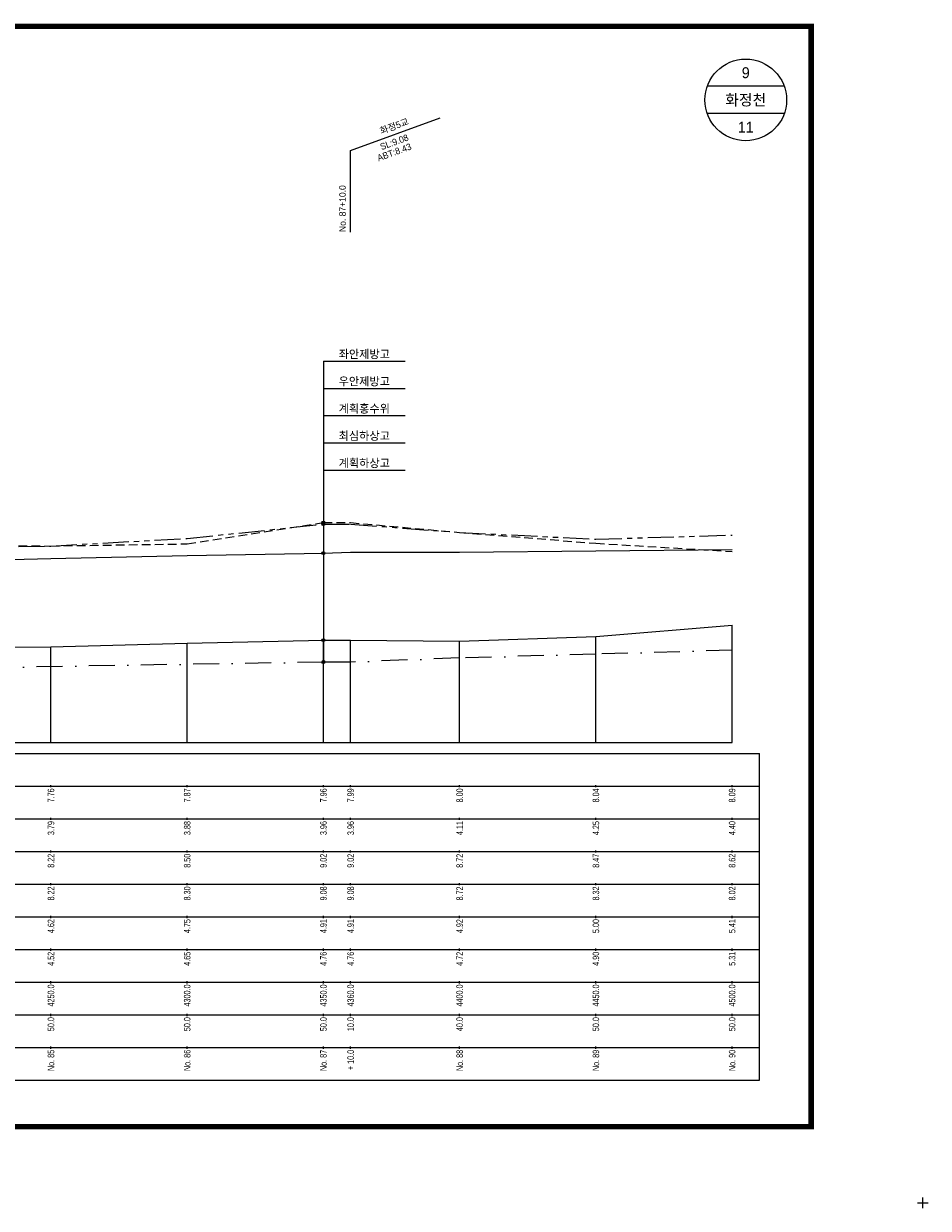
# Model space of a CAD drawing. Header units: metres. Extents: x -2 to 1691, y -14 to 5352.
# Tile 18 of 23: x 330 to 662, y 3826 to 4261. Entities that reach past the tile are written whole.
import ezdxf
from ezdxf.enums import TextEntityAlignment as Align

# ---------------------------------------------------------------- set-up
doc = ezdxf.new("R2010")
doc.units = ezdxf.units.M
doc.header["$LTSCALE"] = 5
for name, pattern in [('CENTER', [50.8, 31.75, -6.35, 6.35, -6.35]), ('DASHDOT2', [12.7, 6.35, -3.175, 0, -3.175]), ('DASHED', [19.05, 12.7, -6.35]), ('PHANTOMX2', [127, 63.5, -12.7, 12.7, -12.7, 12.7, -12.7])]:
    doc.linetypes.add(name, pattern=pattern)
for name, color, linetype in [('BOX', 6, 'CONTINUOUS'), ('DT1', 3, 'CONTINUOUS'), ('DT2', 6, 'CONTINUOUS'), ('LT1', 4, 'CONTINUOUS'), ('ST1', 7, 'CONTINUOUS'), ('계획하상', 6, 'CONTINUOUS'), ('계획홍수위', 6, 'CONTINUOUS'), ('우안제방고', 3, 'CONTINUOUS'), ('좌안제방고', 2, 'CONTINUOUS')]:
    doc.layers.add(name, color=color, linetype=linetype)
doc.styles.get("Standard").update_dxf_attribs({"font": 'Gulim.ttf', "width": 0.8})

msp = doc.modelspace()

# ---------------------------------------------------------------- hatches: boundary and pattern name
at = {"layer": 'LT1', "linetype": 'Continuous'}
h = msp.add_hatch(color=2, dxfattribs=at)
edge = h.paths.add_edge_path()
edge.add_arc((440, 4077.8), 0.549, 0, 360)
h = msp.add_hatch(color=2, dxfattribs=at)
edge = h.paths.add_edge_path()
edge.add_arc((440, 4077.2), 0.549, 0, 360)
h = msp.add_hatch(color=2, dxfattribs=at)
edge = h.paths.add_edge_path()
edge.add_arc((440, 4066.6), 0.549, 0, 360)
h = msp.add_hatch(color=2, dxfattribs=at)
edge = h.paths.add_edge_path()
edge.add_arc((440, 4034.6), 0.549, 0, 360)
h = msp.add_hatch(color=2, dxfattribs=at)
edge = h.paths.add_edge_path()
edge.add_arc((440, 4026.6), 0.549, 0, 360)

# ---------------------------------------------------------------- linework, layer by layer
at = {"layer": 'BOX', "color": 6, "linetype": 'Continuous', "const_width": 2}
msp.add_lwpolyline([(41, 3856), (619, 3856), (619, 4260), (41, 4260)], close=True, dxfattribs=at)
at = {"layer": 'LT1', "linetype": 'Continuous'}
for p, q in [((450, 4214.4), (482.89, 4226.37)), ((450, 4184.4), (450, 4214.4)), ((590, 3997), (590, 4040.1)), ((390, 3997), (390, 4033.5)), ((440, 3997), (440, 4034.6)), ((450, 3997), (450, 4034.6)), ((490, 3997), (490, 4034.2)), ((540, 3997), (540, 4036)), ((340, 3997), (340, 4032.2)), ((90, 3997), (590, 3997)), ((340, 3980.6), (340, 3981.4)), ((390, 3980.6), (390, 3981.4)), ((440, 3980.6), (440, 3981.4)), ((450, 3980.6), (450, 3981.4)), ((490, 3980.6), (490, 3981.4)), ((540, 3980.6), (540, 3981.4)), ((590, 3980.6), (590, 3981.4)), ((340, 3968.6), (340, 3969.4)), ((390, 3968.6), (390, 3969.4)), ((440, 3968.6), (440, 3969.4)), ((450, 3968.6), (450, 3969.4)), ((490, 3968.6), (490, 3969.4)), ((540, 3968.6), (540, 3969.4)), ((590, 3968.6), (590, 3969.4)), ((340, 3956.6), (340, 3957.4)), ((390, 3956.6), (390, 3957.4)), ((440, 3956.6), (440, 3957.4)), ((450, 3956.6), (450, 3957.4)), ((490, 3956.6), (490, 3957.4)), ((540, 3956.6), (540, 3957.4)), ((590, 3956.6), (590, 3957.4)), ((340, 3944.6), (340, 3945.4)), ((390, 3944.6), (390, 3945.4)), ((440, 3944.6), (440, 3945.4)), ((450, 3944.6), (450, 3945.4)), ((490, 3944.6), (490, 3945.4)), ((540, 3944.6), (540, 3945.4)), ((590, 3944.6), (590, 3945.4)), ((340, 3932.6), (340, 3933.4)), ((390, 3932.6), (390, 3933.4)), ((440, 3932.6), (440, 3933.4)), ((450, 3932.6), (450, 3933.4)), ((490, 3932.6), (490, 3933.4)), ((540, 3932.6), (540, 3933.4)), ((590, 3932.6), (590, 3933.4)), ((340, 3920.6), (340, 3921.4)), ((390, 3920.6), (390, 3921.4)), ((440, 3920.6), (440, 3921.4)), ((450, 3920.6), (450, 3921.4)), ((490, 3920.6), (490, 3921.4)), ((540, 3920.6), (540, 3921.4)), ((590, 3920.6), (590, 3921.4)), ((340, 3908.6), (340, 3909.4)), ((390, 3908.6), (390, 3909.4)), ((440, 3908.6), (440, 3909.4)), ((450, 3908.6), (450, 3909.4)), ((490, 3908.6), (490, 3909.4)), ((540, 3908.6), (540, 3909.4)), ((590, 3908.6), (590, 3909.4)), ((340, 3896.6), (340, 3897.4)), ((390, 3896.6), (390, 3897.4)), ((440, 3896.6), (440, 3897.4)), ((450, 3896.6), (450, 3897.4)), ((490, 3896.6), (490, 3897.4)), ((540, 3896.6), (540, 3897.4)), ((590, 3896.6), (590, 3897.4)), ((340, 3884.6), (340, 3885.4)), ((390, 3884.6), (390, 3885.4)), ((440, 3884.6), (440, 3885.4)), ((450, 3884.6), (450, 3885.4)), ((490, 3884.6), (490, 3885.4)), ((540, 3884.6), (540, 3885.4)), ((590, 3884.6), (590, 3885.4))]:
    msp.add_line(p, q, dxfattribs=at)
at = {"layer": 'LT1', "color": 2, "linetype": 'Continuous'}
for points in [[(440, 4137.07), (470, 4137.07)], [(440, 4137.07), (440, 4026.6)], [(440, 4127.07), (470, 4127.07)], [(440, 4117.07), (470, 4117.07)], [(440, 4107.07), (470, 4107.07)], [(440, 4097.07), (470, 4097.07)]]:
    msp.add_lwpolyline(points, dxfattribs=at)
at = {"layer": 'LT1', "linetype": 'Continuous'}
msp.add_lwpolyline([(90, 4028.3), (140, 4029.7), (151, 4030.2), (190, 4030.3), (240, 4030.8), (290, 4031.9), (290, 4031.9), (340, 4032.2), (390, 4033.5), (440, 4034.6), (450, 4034.6), (490, 4034.2), (540, 4036), (540, 4036), (540, 4036), (590, 4040.1)], dxfattribs=at)
at = {"layer": 'LT1', "color": 2, "linetype": 'Continuous'}
for centre in [(440, 4077.8), (440, 4077.2), (440, 4066.6), (440, 4034.6), (440, 4026.6)]:
    msp.add_circle(centre, 0.549, dxfattribs=at)
at = {"layer": 'ST1', "linetype": 'Continuous'}
for p, q in [((609.14, 4238), (580.86, 4238)), ((609.14, 4228), (580.86, 4228)), ((70, 3993), (600, 3993)), ((600, 3873), (600, 3993)), ((70, 3981), (600, 3981)), ((75, 3969), (600, 3969)), ((70, 3957), (600, 3957)), ((75, 3945), (600, 3945)), ((70, 3933), (600, 3933)), ((70, 3921), (600, 3921)), ((70, 3909), (600, 3909)), ((70, 3897), (600, 3897)), ((70, 3885), (600, 3885)), ((70, 3873), (600, 3873)), ((658, 3828), (662, 3828)), ((660, 3826), (660, 3830))]:
    msp.add_line(p, q, dxfattribs=at)
msp.add_circle((595, 4233), 15, dxfattribs=at)
at = {"layer": '계획하상', "linetype": 'DASHDOT2', "ltscale": 0.3}
msp.add_lwpolyline([(590, 4030.96), (540, 4029.5), (490, 4028.1), (450, 4026.6), (440, 4026.6), (190, 4022.4), (140, 4021.62), (90, 4020.79)], dxfattribs=at)
at = {"layer": '계획홍수위', "linetype": 'CENTER'}
msp.add_lwpolyline([(90, 4062.1), (140, 4062.5), (190, 4062.9), (290, 4063.3), (340, 4064.6), (390, 4065.7), (440, 4066.6), (450, 4066.9), (490, 4067), (540, 4067.4), (590, 4067.9)], dxfattribs=at)
at = {"layer": '우안제방고', "linetype": 'PHANTOMX2', "ltscale": 0.03}
msp.add_lwpolyline([(90, 4068.3), (140, 4068.4), (151, 4068.4), (190, 4068.9), (240, 4069.4), (290, 4068.4), (290, 4068.4), (340, 4069.2), (390, 4072), (440, 4077.2), (450, 4077.2), (490, 4074.2), (540, 4071.7), (540, 4071.7), (540, 4071.7), (590, 4073.2)], dxfattribs=at)
at = {"layer": '좌안제방고', "linetype": 'DASHED', "ltscale": 0.05}
msp.add_lwpolyline([(90, 4068.6), (140, 4067.7), (151, 4067.3), (190, 4068.2), (240, 4069.4), (290, 4069.6), (290, 4069.6), (340, 4069.2), (390, 4070), (440, 4077.8), (450, 4077.8), (490, 4074.2), (540, 4070.2), (540, 4070.2), (540, 4070.2), (590, 4067.2)], dxfattribs=at)

# ---------------------------------------------------------------- texts
at = {"layer": 'DT1', "linetype": 'Continuous'}
for s, p in [('화정5교', (466, 4223.39)), ('SL:9.08', (466, 4217.52)), ('ABT:8.43', (466, 4213.81))]:
    msp.add_text(s, height=2.4, rotation=20, dxfattribs=at).set_placement(p, align=Align.MIDDLE_CENTER)
msp.add_text('No. 87+10.0', height=2.4, rotation=90, dxfattribs=at).set_placement((447, 4184.5), align=Align.MIDDLE_LEFT)
for s, p in [('좌안제방고', (455, 4139.65)), ('우안제방고', (455, 4129.65)), ('계획홍수위', (455, 4119.65)), ('최심하상고', (455, 4109.65)), ('계획하상고', (455, 4099.65))]:
    msp.add_text(s, height=3, dxfattribs=at).set_placement(p, align=Align.MIDDLE_CENTER)
at = {"layer": 'DT1', "linetype": 'PHANTOMX2', "width": 0.8}
for s, p in [('7.76', (340, 3980.2)), ('7.87', (390, 3980.2)), ('7.96', (440, 3980.2)), ('7.99', (450, 3980.2)), ('8.00', (490, 3980.2)), ('8.04', (540, 3980.2)), ('8.09', (590, 3980.2)), ('  8.22', (340, 3956.2)), ('  8.50', (390, 3956.2)), ('  9.02', (440, 3956.2)), ('  9.02', (450, 3956.2)), ('  8.72', (490, 3956.2)), ('  8.47', (540, 3956.2)), ('  8.62', (590, 3956.2))]:
    msp.add_text(s, height=2.4, rotation=90, dxfattribs=at).set_placement(p, align=Align.MIDDLE_RIGHT)
at = {"layer": 'DT1', "color": 2, "linetype": 'PHANTOMX2', "width": 0.8}
for s, p in [('3.79', (340, 3968.2)), ('3.88', (390, 3968.2)), ('3.96', (440, 3968.2)), ('3.96', (450, 3968.2)), ('4.11', (490, 3968.2)), ('4.25', (540, 3968.2)), ('4.40', (590, 3968.2))]:
    msp.add_text(s, height=2.4, rotation=90, dxfattribs=at).set_placement(p, align=Align.MIDDLE_RIGHT)
at = {"layer": 'DT1', "linetype": 'CENTER', "width": 0.8}
for s, p in [('  8.22', (340, 3944.2)), ('  8.30', (390, 3944.2)), ('  9.08', (440, 3944.2)), ('  9.08', (450, 3944.2)), ('  8.72', (490, 3944.2)), ('  8.32', (540, 3944.2)), ('  8.02', (590, 3944.2))]:
    msp.add_text(s, height=2.4, rotation=90, dxfattribs=at).set_placement(p, align=Align.MIDDLE_RIGHT)
at = {"layer": 'DT1', "linetype": 'DASHED', "width": 0.8}
for s, p in [('  4.62', (340, 3932.2)), ('  4.75', (390, 3932.2)), ('  4.91', (440, 3932.2)), ('  4.91', (450, 3932.2)), ('  4.92', (490, 3932.2)), ('  5.00', (540, 3932.2)), ('  5.41', (590, 3932.2))]:
    msp.add_text(s, height=2.4, rotation=90, dxfattribs=at).set_placement(p, align=Align.MIDDLE_RIGHT)
at = {"layer": 'DT1', "linetype": 'Continuous', "width": 0.8}
for s, p in [('  4.52', (340, 3920.2)), ('  4.65', (390, 3920.2)), ('  4.76', (440, 3920.2)), ('  4.76', (450, 3920.2)), ('  4.72', (490, 3920.2)), ('  4.90', (540, 3920.2)), ('  5.31', (590, 3920.2)), ('  4250.0', (340, 3908.2)), ('  4300.0', (390, 3908.2)), ('  4350.0', (440, 3908.2)), ('4360.0', (450, 3908.2)), ('  4400.0', (490, 3908.2)), ('  4450.0', (540, 3908.2)), ('  4500.0', (590, 3908.2)), ('50.0', (340, 3896.2)), ('  50.0', (390, 3896.2)), ('  50.0', (440, 3896.2)), ('10.0', (450, 3896.2)), ('  40.0', (490, 3896.2)), ('  50.0', (540, 3896.2)), ('50.0', (590, 3896.2)), ('No. 85', (340, 3884.2)), ('No. 86', (390, 3884.2)), ('No. 87', (440, 3884.2)), ('+ 10.0', (450, 3884.2)), ('No. 88', (490, 3884.2)), ('No. 89', (540, 3884.2)), ('No. 90', (590, 3884.2))]:
    msp.add_text(s, height=2.4, rotation=90, dxfattribs=at).set_placement(p, align=Align.MIDDLE_RIGHT)
at = {"layer": 'DT2', "linetype": 'Continuous'}
for s, p in [('9', (595, 4243)), ('화정천', (595, 4233)), ('11', (595, 4223))]:
    msp.add_text(s, height=4, dxfattribs=at).set_placement(p, align=Align.MIDDLE_CENTER)

doc.saveas('drawing.dxf')
